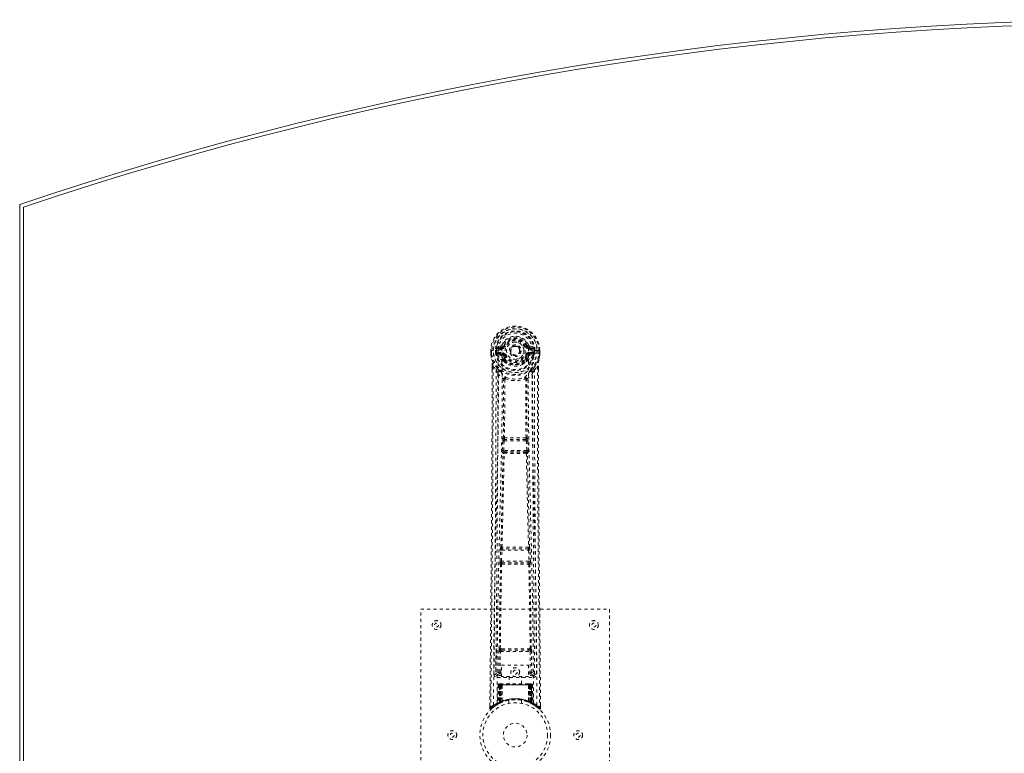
# Model space of a CAD drawing. Header units: inches. Extents: x 31.2 to 102.7, y 25.5 to 85.
# Tile 2 of 4: x 31.2 to 62.5, y 61.7 to 85. Entities that reach past the tile are written whole.
import ezdxf

# ---------------------------------------------------------------- set-up
doc = ezdxf.new("R2010")
doc.units = ezdxf.units.IN
doc.header["$MEASUREMENT"] = 0
doc.linetypes.add('SLD-Dashed', pattern=[0.075, 0.05, -0.025])
doc.linetypes.add('SLD-Solid', pattern=[0])

msp = doc.modelspace()

# ---------------------------------------------------------------- linework, layer by layer
at = {"color": 7, "linetype": 'SLD-Solid', "lineweight": 15}
for p, q in [((31.192, 31.411), (31.192, 79.161)), ((31.31, 31.496), (31.31, 79.076)), ((31.31, 79.076), (31.31, 31.496))]:
    msp.add_line(p, q, dxfattribs=at)
at = {"color": 7, "linetype": 'SLD-Dashed', "lineweight": 0}
for p, q in [((46.162, 74.517), (46.163, 74.4)), ((46.166, 74.517), (46.162, 74.517)), ((46.164, 74.518), (46.164, 74.4)), ((46.219, 74.517), (46.166, 74.517)), ((46.192, 74.516), (46.192, 74.4)), ((46.242, 74.517), (46.219, 74.517)), ((46.248, 74.517), (46.242, 74.517)), ((46.399, 74.517), (46.248, 74.517)), ((46.314, 74.444), (46.313, 74.516)), ((46.349, 74.516), (46.343, 74.516)), ((46.343, 74.516), (46.343, 74.445)), ((46.349, 74.438), (46.349, 74.516)), ((46.485, 74.661), (46.366, 74.637)), ((46.397, 74.601), (46.513, 74.622)), ((46.397, 74.601), (46.397, 74.571)), ((46.513, 74.601), (46.397, 74.601)), ((46.513, 74.571), (46.397, 74.571)), ((46.513, 74.622), (46.513, 74.601)), ((46.513, 74.571), (46.513, 74.601)), ((46.518, 74.688), (46.573, 74.665)), ((46.569, 74.657), (46.573, 74.665)), ((46.573, 74.665), (46.595, 74.656)), ((47.098, 74.519), (47.098, 74.51)), ((47.098, 74.51), (47.098, 74.495)), ((47.289, 74.656), (47.311, 74.665)), ((47.311, 74.665), (47.315, 74.657)), ((47.371, 74.622), (47.487, 74.601)), ((47.371, 74.622), (47.371, 74.601)), ((47.487, 74.601), (47.371, 74.601)), ((47.371, 74.571), (47.371, 74.601)), ((47.487, 74.571), (47.371, 74.571)), ((47.517, 74.637), (47.399, 74.661)), ((47.485, 74.517), (47.485, 74.517)), ((47.636, 74.517), (47.485, 74.517)), ((47.487, 74.571), (47.487, 74.601)), ((47.535, 74.516), (47.541, 74.516)), ((47.535, 74.438), (47.535, 74.516)), ((47.541, 74.445), (47.541, 74.516)), ((47.57, 74.516), (47.57, 74.444)), ((47.57, 74.516), (47.57, 74.516)), ((47.641, 74.517), (47.636, 74.517)), ((47.664, 74.517), (47.641, 74.517)), ((47.718, 74.517), (47.664, 74.517)), ((47.691, 74.4), (47.692, 74.516)), ((47.722, 74.517), (47.718, 74.517)), ((47.72, 74.4), (47.72, 74.518)), ((47.722, 74.517), (47.721, 74.4)), ((46.163, 74.4), (46.163, 74.396)), ((46.314, 74.443), (46.343, 74.445)), ((46.314, 74.443), (46.314, 74.444)), ((46.344, 74.444), (46.349, 74.425)), ((46.349, 74.425), (46.349, 74.438)), ((46.355, 74.401), (46.358, 74.397)), ((46.369, 74.386), (46.358, 74.397)), ((46.369, 74.386), (46.484, 74.365)), ((46.384, 74.449), (46.384, 74.419)), ((46.384, 74.449), (46.513, 74.449)), ((46.513, 74.394), (46.384, 74.419)), ((46.384, 74.419), (46.513, 74.419)), ((46.513, 74.449), (46.513, 74.419)), ((46.513, 74.394), (46.513, 74.419)), ((46.568, 74.353), (46.561, 74.365)), ((46.595, 74.365), (46.568, 74.353)), ((46.571, 74.205), (46.57, 74.227)), ((46.589, 74.159), (46.577, 74.177)), ((46.594, 74.232), (46.594, 74.21)), ((47.316, 74.353), (47.289, 74.365)), ((47.29, 74.21), (47.29, 74.232)), ((47.306, 74.177), (47.295, 74.159)), ((47.313, 74.205), (47.314, 74.227)), ((47.323, 74.365), (47.316, 74.353)), ((47.371, 74.449), (47.371, 74.419)), ((47.371, 74.449), (47.5, 74.449)), ((47.5, 74.419), (47.371, 74.394)), ((47.371, 74.394), (47.371, 74.419)), ((47.371, 74.419), (47.5, 74.419)), ((47.4, 74.365), (47.515, 74.386)), ((47.5, 74.419), (47.5, 74.449)), ((47.526, 74.397), (47.515, 74.386)), ((47.515, 74.386), (47.515, 74.386)), ((47.515, 74.386), (47.515, 74.386)), ((47.526, 74.397), (47.529, 74.401)), ((47.54, 74.444), (47.535, 74.425)), ((47.535, 74.425), (47.535, 74.438)), ((47.541, 74.445), (47.57, 74.443)), ((47.57, 74.444), (47.57, 74.443)), ((47.721, 74.396), (47.721, 74.4)), ((46.205, 74.018), (46.205, 73.916)), ((46.206, 74.017), (46.207, 73.916)), ((46.235, 74.017), (46.331, 73.901)), ((46.39, 73.789), (46.331, 73.901)), ((47.553, 73.901), (47.493, 73.789)), ((47.553, 73.901), (47.649, 74.017)), ((47.677, 73.928), (47.677, 74.017)), ((47.679, 74.018), (47.679, 73.929)), ((46.543, 71.645), (46.546, 71.679)), ((46.563, 71.736), (46.562, 71.735)), ((46.606, 71.688), (46.607, 71.689)), ((47.278, 71.688), (46.606, 71.688)), ((47.277, 71.689), (47.278, 71.688)), ((47.322, 71.735), (47.321, 71.736)), ((47.34, 71.645), (47.338, 71.679)), ((46.531, 71.336), (46.543, 71.645)), ((46.576, 71.335), (46.588, 71.644)), ((46.588, 71.644), (47.296, 71.644)), ((47.296, 71.644), (47.308, 71.335)), ((47.352, 71.336), (47.34, 71.645)), ((46.554, 71.243), (46.542, 71.247)), ((47.308, 71.335), (46.576, 71.335)), ((46.599, 71.286), (46.586, 71.29)), ((46.586, 71.29), (47.298, 71.29)), ((47.298, 71.29), (47.285, 71.286)), ((47.33, 71.243), (47.342, 71.247)), ((46.487, 68.257), (46.486, 68.257)), ((47.398, 68.257), (47.397, 68.257)), ((46.462, 67.814), (46.473, 68.167)), ((46.507, 67.813), (46.517, 68.165)), ((46.517, 68.165), (47.366, 68.165)), ((46.531, 68.21), (46.531, 68.211)), ((47.353, 68.21), (46.531, 68.21)), ((47.353, 68.211), (47.353, 68.21)), ((47.366, 68.165), (47.377, 67.813)), ((47.422, 67.814), (47.411, 68.167)), ((46.469, 67.724), (46.475, 67.722)), ((47.377, 67.813), (46.507, 67.813)), ((46.52, 67.765), (46.514, 67.768)), ((46.514, 67.768), (47.37, 67.768)), ((47.37, 67.768), (47.364, 67.765)), ((47.409, 67.722), (47.415, 67.724)), ((43.942, 58.286), (43.942, 66.286)), ((43.942, 66.286), (49.942, 66.286)), ((49.942, 66.286), (49.942, 58.286)), ((46.333, 65.043), (46.326, 64.229)), ((46.418, 64.283), (46.425, 64.943)), ((46.462, 64.283), (46.469, 64.943)), ((46.516, 65.034), (46.467, 65.033)), ((46.469, 64.943), (47.414, 64.943)), ((46.478, 64.987), (46.526, 64.987)), ((46.526, 64.987), (47.358, 64.987)), ((47.358, 64.987), (47.405, 64.987)), ((47.417, 65.033), (47.368, 65.034)), ((47.414, 64.943), (47.421, 64.283)), ((47.466, 64.283), (47.459, 64.943)), ((47.558, 64.229), (47.551, 65.043)), ((46.505, 64.51), (47.366, 64.51)), ((46.505, 64.144), (46.505, 64.51)), ((47.366, 64.51), (47.366, 64.144)), ((46.325, 64.226), (46.329, 64.208)), ((46.326, 64.23), (46.326, 64.228)), ((46.326, 64.228), (46.326, 64.218)), ((46.37, 64.18), (46.37, 64.12)), ((46.505, 64.18), (46.37, 64.18)), ((46.462, 64.238), (46.462, 64.283)), ((46.505, 64.283), (46.462, 64.283)), ((46.505, 64.238), (46.462, 64.238)), ((47.366, 64.283), (47.421, 64.283)), ((47.366, 64.238), (47.421, 64.238)), ((47.514, 64.18), (47.366, 64.18)), ((47.466, 64.283), (47.421, 64.283)), ((47.421, 64.238), (47.421, 64.283)), ((47.514, 64.12), (47.514, 64.18)), ((47.555, 64.208), (47.559, 64.226)), ((47.558, 64.228), (47.558, 64.23)), ((47.558, 64.218), (47.558, 64.228)), ((46.37, 64.12), (47.514, 64.12)), ((46.396, 63.882), (46.374, 63.276)), ((46.409, 63.882), (46.388, 63.285)), ((46.409, 63.882), (46.396, 63.882)), ((46.43, 63.886), (46.407, 63.292)), ((46.427, 63.882), (46.407, 63.295)), ((46.426, 63.911), (46.422, 63.911)), ((46.427, 63.911), (46.428, 63.911)), ((46.494, 63.882), (46.427, 63.882)), ((46.434, 63.882), (46.434, 63.325)), ((46.435, 63.911), (46.435, 63.909)), ((46.44, 63.911), (46.435, 63.911)), ((46.449, 63.911), (46.439, 63.911)), ((46.439, 63.882), (47.445, 63.882)), ((46.439, 63.328), (46.439, 63.882)), ((46.448, 63.332), (46.448, 63.882)), ((46.453, 63.911), (46.449, 63.911)), ((46.452, 63.882), (46.452, 63.334)), ((47.432, 63.882), (46.452, 63.882)), ((46.524, 63.911), (46.457, 63.911)), ((46.467, 63.882), (46.466, 63.34)), ((46.47, 63.882), (46.467, 63.882)), ((46.47, 63.882), (47.414, 63.882)), ((46.47, 63.342), (46.47, 63.882)), ((46.475, 63.331), (46.494, 63.882)), ((46.495, 63.882), (46.476, 63.331)), ((46.494, 63.882), (46.495, 63.882)), ((47.366, 64.144), (46.505, 64.144)), ((46.519, 63.359), (46.524, 63.884)), ((46.526, 63.882), (46.521, 63.36)), ((46.526, 63.882), (46.524, 63.884)), ((47.358, 63.911), (46.526, 63.911)), ((47.358, 63.882), (46.526, 63.882)), ((46.747, 64.144), (46.747, 63.911)), ((47.137, 63.911), (47.137, 64.144)), ((47.36, 63.884), (47.358, 63.882)), ((47.363, 63.36), (47.358, 63.882)), ((47.427, 63.911), (47.36, 63.911)), ((47.36, 63.884), (47.365, 63.359)), ((47.388, 63.882), (47.39, 63.882)), ((47.408, 63.331), (47.388, 63.882)), ((47.457, 63.882), (47.39, 63.882)), ((47.39, 63.882), (47.409, 63.331)), ((47.417, 63.882), (47.414, 63.882)), ((47.414, 63.882), (47.414, 63.342)), ((47.418, 63.34), (47.417, 63.882)), ((47.435, 63.911), (47.431, 63.911)), ((47.432, 63.334), (47.432, 63.882)), ((47.445, 63.911), (47.435, 63.911)), ((47.436, 63.882), (47.436, 63.332)), ((47.449, 63.911), (47.444, 63.911)), ((47.445, 63.882), (47.445, 63.328)), ((47.45, 63.325), (47.449, 63.882)), ((47.477, 63.292), (47.454, 63.886)), ((47.457, 63.882), (47.477, 63.295)), ((47.462, 63.91), (47.458, 63.911)), ((47.475, 63.882), (47.496, 63.285)), ((47.488, 63.882), (47.475, 63.882)), ((47.488, 63.882), (47.509, 63.276)), ((46.136, 63.23), (46.135, 63.145)), ((46.296, 63.21), (46.356, 63.247)), ((46.36, 63.252), (46.373, 63.26)), ((46.374, 63.276), (46.388, 63.285)), ((46.392, 63.27), (46.458, 63.304)), ((46.407, 63.295), (46.475, 63.331)), ((46.414, 63.301), (46.419, 63.3)), ((46.434, 63.325), (46.439, 63.328)), ((46.447, 63.299), (46.434, 63.325)), ((46.447, 63.299), (46.438, 63.295)), ((46.452, 63.302), (46.439, 63.328)), ((46.452, 63.302), (46.447, 63.299)), ((46.46, 63.305), (46.448, 63.332)), ((46.464, 63.307), (46.452, 63.334)), ((46.478, 63.314), (46.452, 63.301)), ((46.458, 63.304), (46.459, 63.305)), ((46.46, 63.305), (46.464, 63.307)), ((46.478, 63.314), (46.466, 63.34)), ((46.482, 63.315), (46.47, 63.342)), ((46.476, 63.331), (46.475, 63.331)), ((46.519, 63.359), (46.521, 63.36)), ((46.522, 63.332), (46.525, 63.334)), ((46.742, 63.394), (46.742, 63.297)), ((47.142, 63.297), (47.142, 63.394)), ((47.359, 63.334), (47.362, 63.332)), ((47.363, 63.36), (47.365, 63.359)), ((47.414, 63.342), (47.402, 63.315)), ((47.406, 63.314), (47.402, 63.315)), ((47.418, 63.34), (47.406, 63.314)), ((47.409, 63.331), (47.408, 63.331)), ((47.409, 63.331), (47.477, 63.295)), ((47.432, 63.334), (47.42, 63.307)), ((47.42, 63.307), (47.424, 63.305)), ((47.436, 63.332), (47.424, 63.305)), ((47.425, 63.305), (47.426, 63.304)), ((47.426, 63.304), (47.492, 63.27)), ((47.445, 63.328), (47.432, 63.302)), ((47.437, 63.299), (47.432, 63.302)), ((47.45, 63.325), (47.437, 63.299)), ((47.445, 63.328), (47.45, 63.325)), ((47.496, 63.285), (47.509, 63.276)), ((47.511, 63.26), (47.524, 63.252)), ((47.749, 63.145), (47.748, 63.229)), ((46.135, 63.145), (46.165, 63.144)), ((46.185, 63.122), (46.287, 63.203))]:
    msp.add_line(p, q, dxfattribs=at)
at = {"color": 7, "linetype": 'SLD-Dashed', "lineweight": 0, "flags": 128}
for points in [[(46.516, 74.547), (46.522, 74.625), (46.544, 74.7), (46.584, 74.77), (46.637, 74.831), (46.703, 74.88), (46.778, 74.917), (46.858, 74.939), (46.942, 74.947), (47.026, 74.939), (47.106, 74.917), (47.181, 74.88), (47.246, 74.831), (47.3, 74.77), (47.339, 74.7), (47.362, 74.625), (47.368, 74.547)], [(46.162, 74.517), (46.162, 74.517), (46.163, 74.517), (46.166, 74.517), (46.169, 74.517), (46.174, 74.517), (46.179, 74.516), (46.186, 74.516), (46.192, 74.516)], [(46.254, 63.238), (46.259, 64.829), (46.278, 66.418), (46.308, 68.005), (46.346, 69.587), (46.376, 70.827), (46.399, 72.063), (46.409, 73.293), (46.399, 74.517)], [(46.397, 74.571), (46.374, 74.576), (46.354, 74.589)], [(46.363, 63.294), (46.369, 64.88), (46.39, 66.465), (46.423, 68.047), (46.463, 69.626), (46.495, 70.863), (46.519, 72.097), (46.529, 73.325), (46.516, 74.547)], [(46.623, 74.644), (46.618, 74.646), (46.613, 74.648), (46.608, 74.65), (46.604, 74.652), (46.6, 74.654), (46.598, 74.655), (46.596, 74.655), (46.595, 74.656)], [(47.261, 74.644), (47.266, 74.646), (47.271, 74.648), (47.276, 74.65), (47.28, 74.652), (47.284, 74.654), (47.286, 74.655), (47.288, 74.655), (47.289, 74.656)], [(47.521, 63.294), (47.515, 64.88), (47.494, 66.465), (47.461, 68.047), (47.421, 69.626), (47.389, 70.863), (47.365, 72.097), (47.355, 73.325), (47.368, 74.547)], [(47.63, 63.238), (47.624, 64.829), (47.606, 66.418), (47.576, 68.005), (47.538, 69.587), (47.508, 70.827), (47.485, 72.063), (47.475, 73.293), (47.485, 74.517)], [(47.53, 74.589), (47.51, 74.576), (47.487, 74.571)], [(47.541, 74.516), (47.544, 74.516), (47.551, 74.516), (47.56, 74.516), (47.57, 74.516)], [(47.692, 74.516), (47.698, 74.516), (47.704, 74.516), (47.71, 74.517), (47.715, 74.517), (47.718, 74.517), (47.721, 74.517), (47.722, 74.517), (47.722, 74.517)], [(46.192, 74.4), (46.186, 74.4), (46.18, 74.4), (46.174, 74.4), (46.17, 74.4), (46.166, 74.4), (46.164, 74.4), (46.162, 74.4), (46.163, 74.4)], [(46.163, 74.4), (46.176, 74.305), (46.191, 74.23)], [(46.163, 74.396), (46.164, 74.396), (46.166, 74.397), (46.169, 74.397), (46.172, 74.398), (46.177, 74.398), (46.182, 74.399), (46.187, 74.4), (46.192, 74.4)], [(46.163, 74.396), (46.175, 74.308), (46.193, 74.219)], [(46.191, 74.23), (46.192, 74.225), (46.193, 74.219)], [(46.373, 73.941), (46.273, 74.065), (46.193, 74.219)], [(46.344, 74.444), (46.343, 74.445), (46.343, 74.445)], [(46.349, 74.438), (46.365, 74.446), (46.384, 74.449)], [(46.511, 74.342), (46.498, 74.359), (46.484, 74.365)], [(46.57, 74.227), (46.54, 74.278), (46.511, 74.342)], [(46.568, 74.353), (46.594, 74.293), (46.623, 74.245)], [(46.623, 74.376), (46.618, 74.374), (46.613, 74.372), (46.608, 74.37), (46.604, 74.368), (46.6, 74.367), (46.598, 74.366), (46.596, 74.365), (46.595, 74.365)], [(47.261, 74.376), (47.266, 74.374), (47.271, 74.372), (47.276, 74.37), (47.28, 74.368), (47.284, 74.367), (47.286, 74.366), (47.288, 74.365), (47.289, 74.365)], [(47.314, 74.227), (47.344, 74.278), (47.373, 74.342)], [(47.373, 74.342), (47.386, 74.359), (47.4, 74.365)], [(47.5, 74.449), (47.519, 74.446), (47.535, 74.438)], [(47.511, 73.941), (47.611, 74.065), (47.691, 74.219)], [(47.541, 74.445), (47.54, 74.445), (47.54, 74.444)], [(47.721, 74.4), (47.721, 74.4), (47.72, 74.4), (47.718, 74.4), (47.714, 74.4), (47.71, 74.4), (47.704, 74.4), (47.698, 74.4), (47.691, 74.4)], [(47.721, 74.396), (47.72, 74.396), (47.718, 74.397), (47.715, 74.397), (47.712, 74.398), (47.707, 74.398), (47.702, 74.399), (47.697, 74.4), (47.691, 74.4)], [(47.691, 74.219), (47.707, 74.298), (47.721, 74.396)], [(47.691, 74.219), (47.692, 74.225), (47.692, 74.23)], [(47.721, 74.4), (47.708, 74.305), (47.692, 74.23)], [(46.205, 73.916), (46.203, 71.3), (46.185, 68.584), (46.161, 65.862), (46.135, 63.145)], [(46.235, 74.017), (46.236, 73.203), (46.236, 72.354), (46.233, 71.47), (46.23, 70.668), (46.227, 70.15), (46.223, 69.608), (46.219, 69.042), (46.214, 68.479), (46.21, 67.991), (46.205, 67.344), (46.198, 66.656), (46.191, 65.926), (46.185, 65.25), (46.165, 63.144)], [(46.205, 74.018), (46.205, 74.018), (46.206, 74.017), (46.208, 74.017), (46.212, 74.017), (46.217, 74.017), (46.223, 74.017), (46.229, 74.017), (46.235, 74.017)], [(46.331, 73.901), (46.331, 73.161), (46.33, 72.389), (46.327, 71.586), (46.323, 70.82), (46.318, 70.045), (46.312, 69.269), (46.306, 68.513), (46.299, 67.787), (46.293, 67.112), (46.286, 66.355), (46.279, 65.646), (46.272, 64.948), (46.265, 64.226)], [(46.589, 74.159), (46.664, 74.1), (46.715, 74.074)], [(47.169, 74.074), (47.22, 74.1), (47.295, 74.159)], [(47.619, 64.226), (47.615, 64.602), (47.611, 65.031), (47.606, 65.501), (47.602, 65.926), (47.6, 66.148), (47.598, 66.371), (47.596, 66.593), (47.593, 66.846), (47.591, 67.101), (47.589, 67.348), (47.584, 67.852), (47.58, 68.32), (47.576, 68.752), (47.572, 69.174), (47.569, 69.664), (47.563, 70.505), (47.558, 71.353), (47.554, 72.231), (47.553, 73.085), (47.553, 73.901)], [(47.649, 74.017), (47.648, 73.278), (47.648, 72.498), (47.65, 71.675), (47.654, 70.81), (47.658, 70.013), (47.664, 69.183), (47.665, 68.993), (47.667, 68.8), (47.668, 68.606), (47.669, 68.473), (47.67, 68.343), (47.672, 68.208), (47.673, 68.066), (47.677, 67.613), (47.681, 67.108), (47.687, 66.553), (47.69, 66.202), (47.694, 65.829), (47.697, 65.427), (47.701, 65.051), (47.706, 64.56), (47.71, 64.124), (47.713, 63.743), (47.716, 63.416), (47.719, 63.144)], [(47.649, 74.017), (47.655, 74.017), (47.661, 74.017), (47.667, 74.017), (47.672, 74.017), (47.676, 74.017), (47.678, 74.017), (47.679, 74.018), (47.679, 74.018)], [(47.679, 73.929), (47.681, 71.3), (47.699, 68.582), (47.723, 65.864), (47.749, 63.145)], [(46.39, 73.789), (46.382, 70.602), (46.356, 67.414), (46.325, 64.226)], [(46.39, 73.789), (46.475, 73.691), (46.572, 73.605)], [(46.469, 73.853), (46.478, 73.844), (46.483, 73.838)], [(46.563, 71.736), (46.573, 72.667), (46.574, 73.596)], [(46.62, 73.614), (46.615, 73.623), (46.608, 73.63), (46.6, 73.633), (46.592, 73.633), (46.585, 73.63), (46.579, 73.624), (46.574, 73.615), (46.572, 73.605)], [(46.61, 73.603), (46.609, 72.673), (46.599, 71.741)], [(46.62, 73.614), (46.613, 73.61), (46.611, 73.607), (46.61, 73.605), (46.61, 73.603)], [(47.312, 73.605), (47.31, 73.615), (47.305, 73.624), (47.299, 73.63), (47.291, 73.633), (47.283, 73.633), (47.276, 73.63), (47.269, 73.623), (47.264, 73.614)], [(47.274, 73.603), (47.274, 73.605), (47.273, 73.607), (47.27, 73.61), (47.264, 73.614)], [(47.285, 71.741), (47.275, 72.673), (47.274, 73.603)], [(47.321, 71.736), (47.31, 72.667), (47.31, 73.596)], [(47.312, 73.605), (47.409, 73.691), (47.493, 73.789)], [(47.4, 73.838), (47.406, 73.844), (47.415, 73.853)], [(47.559, 64.226), (47.528, 67.414), (47.502, 70.602), (47.493, 73.789)], [(46.588, 71.644), (46.589, 71.652), (46.59, 71.661), (46.595, 71.675), (46.6, 71.685), (46.603, 71.687), (46.605, 71.688), (46.606, 71.688)], [(46.543, 71.645), (46.548, 71.645), (46.559, 71.645), (46.573, 71.644), (46.588, 71.644)], [(47.296, 71.644), (47.304, 71.644), (47.312, 71.644), (47.319, 71.644), (47.325, 71.645), (47.331, 71.645), (47.335, 71.645), (47.338, 71.645), (47.34, 71.645)], [(46.487, 68.257), (46.522, 69.752), (46.554, 71.243)], [(46.521, 68.26), (46.557, 69.756), (46.59, 71.247)], [(46.531, 71.336), (46.533, 71.336), (46.537, 71.336), (46.541, 71.336), (46.547, 71.336), (46.553, 71.336), (46.56, 71.335), (46.568, 71.335), (46.576, 71.335)], [(46.586, 71.29), (46.581, 71.294), (46.577, 71.304), (46.576, 71.318), (46.575, 71.326), (46.576, 71.335)], [(47.294, 71.247), (47.327, 69.756), (47.363, 68.26)], [(47.308, 71.335), (47.308, 71.326), (47.308, 71.318), (47.307, 71.304), (47.303, 71.294), (47.298, 71.29)], [(47.308, 71.335), (47.316, 71.335), (47.324, 71.335), (47.331, 71.336), (47.337, 71.336), (47.343, 71.336), (47.347, 71.336), (47.351, 71.336), (47.352, 71.336)], [(47.397, 68.257), (47.362, 69.752), (47.33, 71.243)], [(46.491, 68.237), (46.49, 68.239), (46.487, 68.257)], [(46.473, 68.167), (46.475, 68.2), (46.475, 68.202)], [(46.473, 68.167), (46.474, 68.167), (46.478, 68.167), (46.482, 68.167), (46.488, 68.166), (46.494, 68.166), (46.501, 68.166), (46.509, 68.166), (46.517, 68.165)], [(47.366, 68.165), (47.375, 68.166), (47.382, 68.166), (47.39, 68.166), (47.396, 68.166), (47.402, 68.167), (47.406, 68.167), (47.409, 68.167), (47.411, 68.167)], [(47.411, 68.167), (47.409, 68.2), (47.409, 68.202)], [(46.434, 65.031), (46.451, 66.377), (46.475, 67.722)], [(46.462, 67.814), (46.464, 67.814), (46.467, 67.814), (46.471, 67.814), (46.477, 67.814), (46.483, 67.814), (46.491, 67.813), (46.499, 67.813), (46.507, 67.813)], [(46.467, 65.033), (46.484, 66.379), (46.509, 67.724)], [(47.375, 67.724), (47.4, 66.379), (47.417, 65.033)], [(47.377, 67.813), (47.385, 67.813), (47.393, 67.813), (47.401, 67.814), (47.407, 67.814), (47.413, 67.814), (47.417, 67.814), (47.42, 67.814), (47.422, 67.814)], [(47.45, 65.031), (47.433, 66.377), (47.409, 67.722)], [(46.425, 64.943), (46.429, 64.943), (46.439, 64.943), (46.454, 64.943), (46.469, 64.943)], [(46.478, 64.987), (46.462, 64.99), (46.451, 64.998)], [(46.516, 65.034), (46.727, 65.034), (46.942, 65.034), (47.156, 65.034), (47.368, 65.034)], [(46.526, 64.987), (46.73, 64.987), (46.936, 64.987), (47.148, 64.987), (47.358, 64.987)], [(47.414, 64.943), (47.43, 64.943), (47.444, 64.943), (47.455, 64.943), (47.459, 64.943)], [(46.418, 64.283), (46.349, 64.254), (46.328, 64.229)], [(46.37, 64.18), (46.393, 64.209), (46.462, 64.238)], [(46.418, 64.283), (46.422, 64.283), (46.432, 64.283), (46.446, 64.283), (46.462, 64.283)], [(47.421, 64.238), (47.49, 64.209), (47.514, 64.18)], [(47.559, 64.226), (47.535, 64.254), (47.466, 64.283)], [(46.396, 63.882), (46.398, 63.882), (46.407, 63.882), (46.419, 63.882), (46.434, 63.882)], [(46.448, 63.882), (46.433, 63.882), (46.421, 63.882), (46.412, 63.882), (46.409, 63.882)], [(46.427, 63.882), (46.428, 63.882), (46.429, 63.882), (46.433, 63.882), (46.438, 63.882), (46.444, 63.882), (46.451, 63.882), (46.459, 63.882), (46.467, 63.882)], [(46.448, 63.909), (46.445, 63.91), (46.442, 63.911), (46.441, 63.911), (46.441, 63.911)], [(46.506, 63.901), (46.499, 63.892), (46.495, 63.882)], [(46.524, 63.884), (46.509, 63.898), (46.506, 63.901)], [(47.36, 63.884), (47.375, 63.898), (47.378, 63.901)], [(47.388, 63.882), (47.385, 63.892), (47.378, 63.901)], [(47.417, 63.882), (47.425, 63.882), (47.433, 63.882), (47.44, 63.882), (47.446, 63.882), (47.451, 63.882), (47.454, 63.882), (47.456, 63.882), (47.457, 63.882)], [(47.428, 63.911), (47.426, 63.911), (47.425, 63.911)], [(47.443, 63.911), (47.443, 63.911), (47.442, 63.911), (47.439, 63.91), (47.436, 63.909)], [(47.475, 63.882), (47.471, 63.882), (47.463, 63.882), (47.45, 63.882), (47.436, 63.882)], [(47.456, 63.911), (47.457, 63.911), (47.455, 63.911), (47.453, 63.91), (47.449, 63.909)], [(47.449, 63.882), (47.464, 63.882), (47.477, 63.882), (47.486, 63.882), (47.488, 63.882)], [(47.457, 63.882), (47.456, 63.889), (47.455, 63.891)], [(47.476, 63.279), (47.47, 63.283), (47.437, 63.299)], [(47.478, 63.288), (47.477, 63.293), (47.477, 63.295)], [(47.516, 63.259), (47.509, 63.27), (47.505, 63.284)], [(47.509, 63.271), (47.508, 63.276), (47.508, 63.278)], [(46.138, 63.145), (46.14, 63.137), (46.144, 63.129), (46.149, 63.123), (46.155, 63.118), (46.162, 63.115), (46.169, 63.115), (46.177, 63.117), (46.183, 63.121)], [(47.719, 63.144), (47.711, 63.136), (47.705, 63.129), (47.7, 63.124), (47.699, 63.122)], [(47.7, 63.125), (47.707, 63.121), (47.715, 63.118), (47.724, 63.118), (47.732, 63.119), (47.738, 63.123), (47.744, 63.128), (47.747, 63.135), (47.748, 63.142)], [(47.749, 63.145), (47.748, 63.145), (47.746, 63.145), (47.74, 63.144), (47.73, 63.144), (47.725, 63.145), (47.719, 63.144)]]:
    msp.add_lwpolyline(points, dxfattribs=at)
at = {"color": 7, "linetype": 'SLD-Dashed', "lineweight": 0}
for centre, radius in [((46.942, 74.51), 0.7), ((46.942, 74.51), 0.69), ((46.942, 74.51), 0.623), ((46.942, 74.51), 0.32), ((46.942, 74.51), 0.275), ((46.942, 74.51), 0.188), ((46.942, 74.51), 0.156), ((46.942, 74.51), 0.142), ((46.942, 74.51), 0.139), ((46.942, 74.51), 0.138), ((44.442, 65.786), 0.141), ((44.442, 65.786), 0.0625), ((49.442, 65.786), 0.141), ((49.442, 65.786), 0.0625), ((46.942, 64.286), 0.141), ((46.942, 64.286), 0.0625), ((46.942, 62.286), 1.125), ((46.942, 62.286), 1.03), ((46.942, 62.286), 0.376), ((44.942, 62.286), 0.141), ((44.942, 62.286), 0.0625), ((48.942, 62.286), 0.14), ((48.942, 62.286), 0.0625)]:
    msp.add_circle(centre, radius, dxfattribs=at)
at = {"color": 7, "linetype": 'SLD-Solid', "lineweight": 15}
for radius, start, end in [(111.709, 71.33535, 108.66465), (111.591, 71.37887, 108.62113), (111.591, 71.37887, 108.62113)]:
    msp.add_arc((66.942, -26.673), radius, start, end, dxfattribs=at)
at = {"color": 7, "linetype": 'SLD-Dashed', "lineweight": 0}
for centre, radius, start, end in [((46.942, 74.51), 0.78, 0.5288, 179.4712), ((46.942, 74.51), 0.78, 0, 179.4852), ((46.942, 74.51), 0.75, 0.4563, 179.5437), ((46.942, 74.51), 0.629, 0.5444, 179.4556), ((46.942, 74.51), 0.599, 0.5443, 179.4557), ((46.942, 74.523), 0.543, 359.366, 180.634), ((46.942, 74.51), 0.459, 22.774, 157.226), ((46.942, 74.51), 0.4, 22.774, 157.226), ((46.942, 74.51), 0.376, 22.774, 157.226), ((46.942, 74.51), 0.346, 22.7741, 157.2259), ((46.337, 75.411), 0.895, 268.5067, 270.4044), ((46.942, 74.51), 0.593, 172.3909, 179.4476), ((46.558, 74.561), 0.206, 158.3472, 172.3313), ((46.396, 74.631), 0.0299, 167.8899, 271.9542), ((46.515, 74.305), 0.242, 89.7362, 118.8233), ((46.514, 74.652), 0.0301, 162.3453, 268.5833), ((46.476, 74.705), 0.0455, 281.3608, 337.4622), ((46.507, 74.693), 0.0715, 274.7889, 329.7511), ((46.513, 74.69), 0.089, 270, 337.226), ((46.513, 74.69), 0.119, 270.0008, 337.2268), ((46.942, 74.51), 0.275, 90.0001, 269.9999), ((46.942, 74.51), 0.275, 270.0001, 89.9999), ((47.371, 74.69), 0.119, 202.7739, 269.9997), ((47.371, 74.69), 0.089, 202.774, 270), ((46.796, 75.969), 1.402, 291.5604, 293.9861), ((47.377, 74.693), 0.0714, 210.3166, 265.2464), ((47.408, 74.705), 0.0455, 202.527, 258.648), ((47.367, 74.297), 0.249, 61.704, 89.8626), ((47.37, 74.652), 0.0301, 271.4521, 17.6217), ((47.488, 74.631), 0.0299, 268.0498, 12.1061), ((47.326, 74.561), 0.206, 7.6617, 21.6546), ((46.942, 74.51), 0.593, 0.5524, 7.6091), ((46.192, 74.4), 0.03, 180.2178, 185.2738), ((46.942, 74.51), 0.787, 188.3239, 351.6761), ((45.004, 74.046), 1.202, 358.6564, 8.8138), ((46.942, 74.51), 0.758, 188.3239, 351.6761), ((42.613, 73.377), 3.678, 10.0121, 13.2374), ((46.942, 74.51), 0.632, 186.0643, 353.9357), ((46.942, 74.51), 0.602, 186.2697, 353.7303), ((46.433, 74.433), 0.0843, 185.3992, 202.6177), ((46.383, 74.389), 0.0305, 89.0409, 156.1664), ((46.81, 74.605), 0.497, 204.814, 243.6307), ((46.749, 74.606), 0.439, 210.0687, 246.0866), ((46.514, 74.364), 0.0299, 91.0471, 179.0032), ((46.542, 74.337), 0.031, 31.5929, 170.051), ((46.513, 74.33), 0.119, 22.7743, 89.999), ((46.513, 74.33), 0.089, 22.774, 90), ((46.511, 74.338), 0.0567, 28.2286, 87.9773), ((46.601, 74.224), 0.0305, 43.9323, 174.3697), ((46.592, 74.181), 0.0505, 88.2678, 115.7589), ((46.615, 74.201), 0.0444, 175.0185, 212.6834), ((46.593, 74.159), 0.0507, 88.2621, 115.6685), ((46.629, 74.154), 0.0404, 127.2268, 172.6939), ((46.622, 74.208), 0.0371, 89.2765, 139.8249), ((46.942, 74.522), 0.453, 219.7485, 320.2508), ((46.627, 74.211), 0.0326, 181.6463, 227.8211), ((46.942, 74.51), 0.376, 202.774, 337.226), ((46.942, 74.548), 0.494, 226.9722, 313.028), ((46.942, 74.51), 0.346, 202.7737, 337.2263), ((46.942, 74.504), 0.411, 219.0117, 320.9883), ((46.942, 74.51), 0.157, 245.1542, 290.0596), ((47.371, 74.33), 0.119, 90.0006, 157.225), ((46.877, 74.506), 0.465, 325.8383, 340.7942), ((47.283, 74.224), 0.0305, 5.6328, 136.0676), ((47.262, 74.208), 0.0371, 40.1631, 90.7358), ((47.257, 74.211), 0.0326, 312.164, 358.359), ((47.255, 74.154), 0.0404, 7.2959, 52.7909), ((47.371, 74.33), 0.089, 90, 157.226), ((47.292, 74.181), 0.0504, 64.2254, 91.7502), ((47.291, 74.159), 0.0506, 64.3242, 91.743), ((47.078, 74.601), 0.491, 296.1271, 335.5129), ((47.269, 74.201), 0.0444, 327.3949, 5.001), ((47.135, 74.606), 0.439, 293.9338, 329.9023), ((47.342, 74.337), 0.031, 10.1673, 148.1972), ((47.373, 74.338), 0.0565, 91.9605, 151.5628), ((47.37, 74.364), 0.0299, 1.0015, 88.9481), ((47.501, 74.389), 0.0305, 23.8313, 90.9613), ((47.421, 74.441), 0.115, 339.6902, 352.2877), ((51.269, 73.377), 3.676, 166.762, 169.9889), ((48.88, 74.046), 1.202, 171.1871, 181.3429), ((46.793, 73.454), 0.643, 130.7364, 135.9159), ((47.916, 75.515), 2.204, 225.5685, 228.9415), ((46.942, 74.492), 0.476, 241.4718, 298.527), ((45.968, 75.515), 2.203, 311.0578, 314.4322), ((47.091, 73.454), 0.644, 44.0878, 49.2614), ((46.451, 73.786), 0.0608, 58.0317, 177.617), ((47.21, 74.347), 0.888, 215.0292, 230.869), ((46.633, 73.601), 0.0608, 73.4583, 176.3301), ((46.56, 73.597), 0.0143, 356.6462, 32.4463), ((46.607, 73.523), 0.0795, 87.4959, 113.9392), ((46.697, 73.596), 0.0786, 126.2608, 166.675), ((46.942, 74.524), 0.965, 250.5263, 289.4747), ((46.942, 74.451), 0.844, 249.7734, 290.2268), ((46.674, 74.348), 0.888, 309.1315, 324.9704), ((47.251, 73.601), 0.0608, 3.6693, 106.5406), ((47.187, 73.596), 0.0786, 13.3291, 53.7352), ((47.277, 73.524), 0.0795, 66.0515, 92.5084), ((47.324, 73.597), 0.0143, 147.5542, 183.3571), ((47.433, 73.786), 0.0608, 2.3827, 121.9709), ((46.639, 71.683), 0.0933, 145.8689, 182.4647), ((46.607, 71.734), 0.0451, 177.8589, 268.9582), ((46.593, 71.652), 0.089, 86.1819, 109.6163), ((46.608, 71.734), 0.0451, 177.8493, 268.9532), ((46.685, 71.728), 0.0873, 171.8078, 206.8089), ((46.942, 39.006), 32.736, 89.3991, 90.6007), ((46.942, 38.321), 33.37, 89.4251, 90.5749), ((47.199, 71.728), 0.0873, 333.1885, 8.1897), ((47.276, 71.734), 0.0451, 271.0456, 2.1504), ((47.277, 71.734), 0.0451, 271.0403, 2.1441), ((47.237, 71.646), 0.0588, 357.8452, 46.6267), ((47.291, 71.653), 0.088, 70.248, 93.9533), ((47.245, 71.683), 0.0933, 357.5386, 34.1312), ((46.694, 71.309), 0.165, 170.5942, 202.3691), ((46.587, 71.245), 0.0451, 90.8621, 177.5144), ((46.599, 71.241), 0.0451, 90.8946, 177.3995), ((46.584, 71.156), 0.0918, 86.0205, 108.5475), ((46.65, 71.254), 0.0607, 148.2999, 186.2235), ((46.942, 108.273), 37.028, 269.4553, 270.5445), ((46.942, 104.177), 32.893, 269.4021, 270.5979), ((47.285, 71.241), 0.0451, 2.6028, 89.1031), ((47.233, 71.254), 0.0612, 353.9377, 31.5389), ((47.3, 71.155), 0.092, 71.4689, 93.9868), ((47.297, 71.245), 0.0451, 2.4887, 89.1349), ((47.19, 71.309), 0.165, 337.6323, 9.4073), ((46.593, 68.206), 0.118, 154.6373, 182.0209), ((46.531, 68.256), 0.0451, 178.3749, 269.3647), ((46.513, 68.135), 0.125, 86.4433, 102.2399), ((46.531, 68.254), 0.0433, 202.7738, 270.2205), ((46.59, 68.249), 0.0697, 170.9106, 213.0651), ((46.942, 34.686), 33.576, 89.2814, 90.7186), ((47.294, 68.249), 0.0697, 326.9342, 9.0848), ((47.352, 68.256), 0.0451, 270.6367, 1.6266), ((47.353, 68.256), 0.0451, 270.6331, 1.6259), ((47.371, 68.137), 0.123, 77.6585, 93.6583), ((47.291, 68.206), 0.118, 357.9881, 25.3649), ((46.58, 68.171), 0.0626, 141.55, 185.5132), ((46.942, 34.862), 33.351, 89.2944, 90.7056), ((47.304, 68.171), 0.0626, 354.4793, 38.4602), ((46.682, 67.787), 0.222, 172.8782, 196.3605), ((46.514, 67.723), 0.0451, 90.5596, 178.0559), ((46.52, 67.72), 0.0451, 90.5772, 178.03), ((46.501, 67.588), 0.136, 86.7436, 101.1101), ((46.565, 67.799), 0.0601, 166.9071, 211.3959), ((46.565, 67.731), 0.0567, 143.3811, 187.5211), ((46.942, 103.858), 36.136, 269.3136, 270.6865), ((46.942, 100.789), 33.026, 269.2675, 270.7325), ((47.364, 67.72), 0.0451, 1.9698, 89.4214), ((47.318, 67.731), 0.057, 352.6116, 36.4833), ((47.319, 67.799), 0.0601, 328.5975, 13.0995), ((47.37, 67.723), 0.0451, 1.9441, 89.4404), ((47.383, 67.589), 0.136, 78.8591, 93.2835), ((47.202, 67.787), 0.222, 343.6407, 7.1191), ((46.714, 64.956), 0.289, 164.9818, 182.6493), ((46.46, 64.774), 0.258, 88.4485, 95.7718), ((46.473, 65.03), 0.0384, 177.0834, 235.3629), ((46.543, 65.027), 0.0756, 175.3493, 211.8375), ((46.546, 64.95), 0.0773, 151.6294, 185.4588), ((46.58, 65.023), 0.0652, 170.5378, 213.5535), ((47.304, 65.023), 0.0652, 326.4328, 9.437), ((47.342, 65.026), 0.075, 328.0026, 4.8093), ((47.404, 65.032), 0.0456, 271.9214, 359.0039), ((47.338, 64.95), 0.0772, 354.5325, 28.3872), ((47.424, 64.775), 0.258, 84.2211, 91.5582), ((47.17, 64.956), 0.289, 357.3518, 15.0232), ((46.307, 67.089), 2.863, 269.1587, 270.3595), ((46.37, 64.225), 0.105, 179.3625, 270.0844), ((46.37, 64.225), 0.045, 202.0132, 269.9772), ((46.463, 64.283), 0.0451, 179.6181, 269.5743), ((47.421, 64.283), 0.0451, 270.4258, 0.3573), ((47.514, 64.225), 0.105, 269.9141, 0.6384), ((47.514, 64.225), 0.045, 270.0198, 337.9898), ((47.577, 67.103), 2.877, 269.6434, 270.8384), ((46.426, 63.881), 0.03, 90.0032, 178.0075), ((46.427, 63.881), 0.0305, 110.715, 177.6463), ((46.439, 63.881), 0.03, 113.499, 178.0227), ((46.439, 63.88), 0.0315, 89.3109, 122.3684), ((46.457, 63.881), 0.03, 90.0629, 178.0689), ((46.462, 63.876), 0.0353, 81.8065, 170.6834), ((46.456, 64.026), 0.119, 255.8989, 259.5644), ((46.848, 63.889), 0.409, 176.9367, 180.9923), ((47.31, 63.885), 0.862, 178.4318, 180.2122), ((46.88, 63.889), 0.428, 177.065, 180.9384), ((46.908, 63.889), 0.442, 177.161, 180.9166), ((46.913, 63.889), 0.443, 177.1737, 180.9225), ((46.524, 63.881), 0.0299, 90.1857, 178.2028), ((46.526, 63.884), 0.0266, 90.7975, 141.4461), ((47.358, 63.885), 0.0265, 38.3657, 89.3856), ((47.36, 63.881), 0.0299, 1.8004, 89.8111), ((46.97, 63.889), 0.444, 359.0888, 2.8289), ((46.976, 63.889), 0.442, 359.081, 2.8367), ((47.427, 63.881), 0.03, 1.9311, 89.9394), ((47.01, 63.889), 0.422, 359.0398, 2.9708), ((47.014, 63.889), 0.422, 359.0398, 2.9708), ((47.033, 63.889), 0.411, 359.0126, 3.0491), ((47.444, 63.88), 0.0315, 57.9473, 90.6842), ((46.625, 63.885), 0.824, 359.7701, 1.6312), ((47.445, 63.881), 0.03, 1.9784, 66.5641), ((47.458, 63.881), 0.03, 1.9925, 89.9968), ((47.457, 63.881), 0.0305, 2.3651, 69.3685), ((46.939, 62.248), 1.205, 124.6746, 131.8774), ((46.942, 62.286), 1.158, 47.8714, 132.1369), ((46.927, 62.052), 1.364, 114.4504, 119.5851), ((46.284, 63.238), 0.03, 180.2586, 304.0775), ((46.942, 62.286), 1.127, 119.526, 124.6584), ((46.344, 63.278), 0.03, 301.0747, 358.0217), ((46.942, 62.254), 1.19, 60.8801, 119.1199), ((46.404, 63.306), 0.0429, 197.023, 245.8136), ((46.358, 63.286), 0.0299, 300.2934, 358.0962), ((46.799, 62.532), 0.844, 118.7973, 120.341), ((46.936, 62.647), 0.844, 126.4936, 131.7199), ((46.942, 62.286), 1.128, 60.4734, 119.5266), ((46.915, 62.677), 0.804, 125.5246, 130.9311), ((46.391, 63.427), 0.137, 269.4095, 293.5125), ((46.377, 63.296), 0.0299, 299.249, 358.2033), ((46.93, 62.663), 0.82, 124.4069, 129.6082), ((46.423, 63.408), 0.109, 271.2465, 300.4824), ((46.942, 62.287), 1.155, 64.2143, 115.7857), ((46.942, 62.287), 1.155, 64.9104, 115.0896), ((46.445, 63.331), 0.0297, 295.5285, 358.5266), ((46.447, 63.332), 0.0297, 295.4521, 358.5149), ((46.835, 62.516), 0.874, 113.5651, 115.4782), ((46.942, 62.287), 1.155, 65.8865, 114.1135), ((46.898, 62.734), 0.731, 121.2354, 125.2501), ((46.493, 63.343), 0.031, 340.2177, 31.6924), ((46.942, 62.323), 1.12, 67.9255, 112.0745), ((46.492, 63.343), 0.0345, 344.8376, 31.039), ((47.392, 63.343), 0.0345, 148.9635, 195.1551), ((47.391, 63.343), 0.0311, 148.3237, 199.6476), ((46.986, 62.734), 0.731, 54.752, 58.7711), ((46.942, 62.287), 1.127, 60.7804, 65.7099), ((47.437, 63.332), 0.0297, 181.4785, 244.5508), ((47.439, 63.331), 0.0297, 181.4781, 244.4741), ((46.958, 62.668), 0.814, 50.3717, 55.6111), ((46.966, 62.674), 0.808, 49.0846, 54.4609), ((46.931, 62.264), 1.154, 59.9249, 63.9562), ((46.953, 62.653), 0.836, 48.2531, 53.5312), ((47.025, 62.431), 0.96, 59.6223, 62.5215), ((47.507, 63.296), 0.0299, 181.8047, 240.7508), ((47.507, 63.296), 0.03, 196.8734, 241.2405), ((47.526, 63.286), 0.0299, 181.9044, 239.698), ((47.48, 63.306), 0.0429, 294.1701, 342.9902), ((46.942, 62.287), 1.127, 55.3413, 60.4743), ((47.559, 63.313), 0.0707, 211.453, 238.8956), ((47.539, 63.278), 0.03, 181.9911, 238.9166), ((46.952, 62.304), 1.107, 58.9196, 59.8156), ((46.956, 62.051), 1.365, 60.418, 65.5479), ((47.6, 63.238), 0.03, 235.9276, 359.7363), ((46.948, 62.252), 1.2, 48.1038, 55.3368), ((46.165, 63.144), 0.03, 179.4664, 312.1544), ((46.222, 63.175), 0.0644, 208.7462, 235.6609), ((46.937, 62.292), 1.12, 124.6374, 132.1029), ((46.946, 62.291), 1.121, 47.8979, 55.3611), ((47.719, 63.144), 0.03, 227.8474, 0.5308)]:
    msp.add_arc(centre, radius, start, end, dxfattribs=at)

doc.saveas('drawing.dxf')
